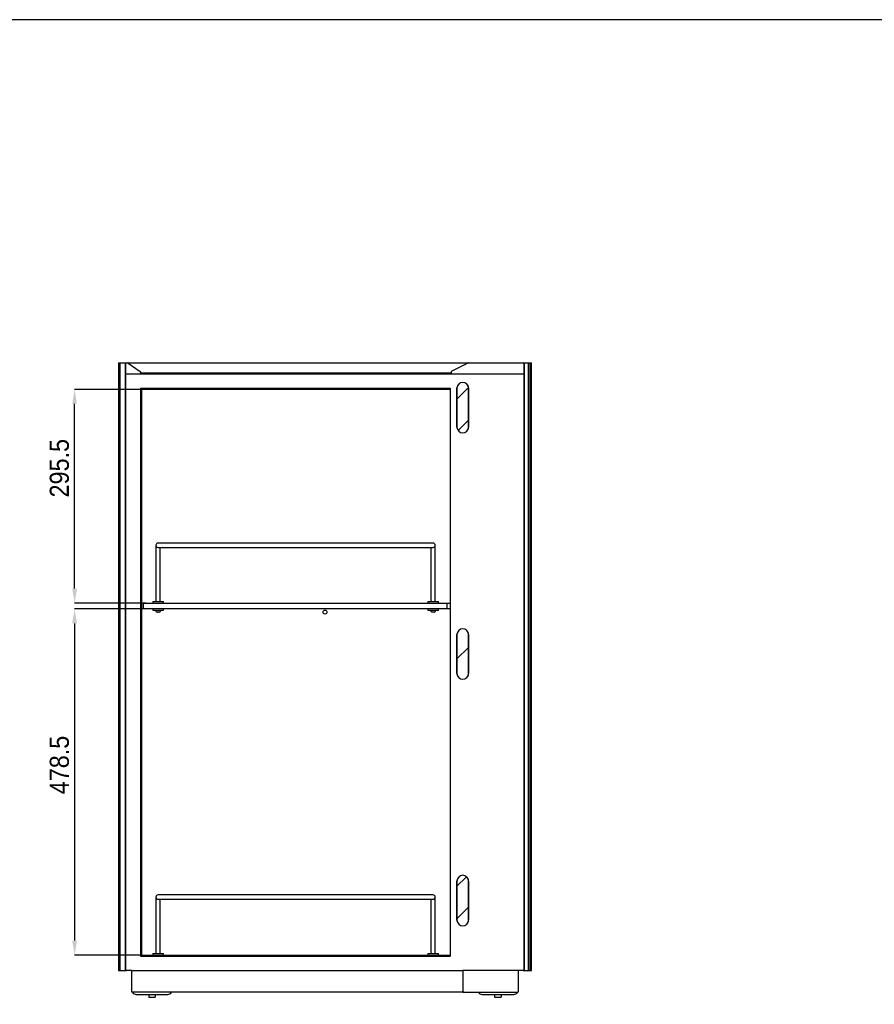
# Model space of a CAD drawing. Header units: millimetres. Extents: x -5210 to 2047, y -29 to 2841.
# Tile 13 of 28: x -3472 to -2291, y 1480 to 2841. Entities that reach past the tile are written whole.
import ezdxf

# ---------------------------------------------------------------- set-up
doc = ezdxf.new("R2010")
doc.units = ezdxf.units.MM
doc.header["$LTSCALE"] = 10
doc.header["$PDSIZE"] = -1
doc.linetypes.add('SLD-Solido', pattern=[0])
for name, color, linetype in [('CAMPITURE', 9, 'SLD-Solido'), ('QUOTE', 1, 'SLD-Solido'), ('SCHIZZI', 9, 'Continuous')]:
    doc.layers.add(name, color=color, linetype=linetype)
doc.styles.add('SLDTEXTSTYLE0', font='Gothic.ttf', dxfattribs={"width": 0.913})
doc.dimstyles.new('SLDDIMSTYLE1', dxfattribs={"dimtxt": 26.458333, "dimasz": 20, "dimexe": 0, "dimexo": 0.0625, "dimgap": 6.614583, "dimtad": 1, "dimdec": 1, "dimrnd": 1e-09, "dimzin": 12, "dimdsep": 46, "dimtxsty": 'SLDTEXTSTYLE0', "dimsah": 1, "dimcen": 0.09, "dimadec": 0, "dimazin": 3, "dimtfac": 1, "dimtdec": 1, "dimtofl": 0, "dimtmove": 0, "dimatfit": 3, "dimfxl": 0, "dimfrac": 2, "dimtolj": 1, "dimtzin": 12, "dimarcsym": 0})
pattern_1 = [(45, (-5085.884, 502.204), (-22.45064, 22.45064), [])]

# ---------------------------------------------------------------- blocks, each defined once
blk = doc.blocks.new('_D_8')
at = {"layer": 'Defpoints', "color": 0}
for p in [(-3395.6, 2330.2), (-3301.9, 2330.2), (-3297.2, 2034.7)]:
    blk.add_point(p, dxfattribs=at)
at = {"layer": 'QUOTE', "color": 0, "lineweight": -2}
for p, q in [((-3302, 2330.2), (-3395.6, 2330.2)), ((-3395.6, 2054.7), (-3395.6, 2310.2)), ((-3297.3, 2034.7), (-3395.6, 2034.7))]:
    blk.add_line(p, q, dxfattribs=at)
at = {"layer": 'QUOTE', "color": 0}
for points in [[(-3399, 2310.2), (-3392.3, 2310.2), (-3395.6, 2330.2)], [(-3399, 2054.7), (-3392.3, 2054.7), (-3395.6, 2034.7)]]:
    blk.add_solid(points, dxfattribs=at)
at = {"layer": 'QUOTE', "color": 0, "insert": (-3430, 2221.2), "char_height": 26.46, "attachment_point": 2, "rotation": 90, "style": 'SLDTEXTSTYLE0'}
blk.add_mtext('\\A1;295.5', dxfattribs=at)
blk = doc.blocks.new('_D_10')
at = {"layer": 'Defpoints', "color": 0}
for p in [(-3297.2, 2026.7), (-3395.6, 1548.2), (-3303.9, 1548.2)]:
    blk.add_point(p, dxfattribs=at)
at = {"layer": 'QUOTE', "color": 0, "lineweight": -2}
for p, q in [((-3297.3, 2026.7), (-3395.6, 2026.7)), ((-3395.6, 2006.7), (-3395.6, 1568.2)), ((-3304, 1548.2), (-3395.6, 1548.2))]:
    blk.add_line(p, q, dxfattribs=at)
at = {"layer": 'QUOTE', "color": 0}
for points in [[(-3399, 2006.7), (-3392.3, 2006.7), (-3395.6, 2026.7)], [(-3399, 1568.2), (-3392.3, 1568.2), (-3395.6, 1548.2)]]:
    blk.add_solid(points, dxfattribs=at)
at = {"layer": 'QUOTE', "color": 0, "insert": (-3430, 1810.9), "char_height": 26.46, "attachment_point": 2, "rotation": 90, "style": 'SLDTEXTSTYLE0'}
blk.add_mtext('\\A1;478.5', dxfattribs=at)

msp = doc.modelspace()

# ---------------------------------------------------------------- hatches: boundary and pattern name
at = {"layer": 'CAMPITURE'}
h = msp.add_hatch(dxfattribs=at)
h.set_pattern_fill('ANSI31', color=42, scale=10, style=0)
h.set_pattern_definition(pattern_1)
edge = h.paths.add_edge_path(flags=0)
edge.add_arc((-2859.27, 2278.04), 7.95, 180, 360)
edge.add_line((-2851.32, 2278.04), (-2851.32, 2331.94))
edge.add_arc((-2859.27, 2331.94), 7.95, 0, 180)
edge.add_line((-2867.22, 2331.94), (-2867.22, 2278.04))
h = msp.add_hatch(dxfattribs=at)
h.set_pattern_fill('ANSI31', color=42, scale=10, style=0)
h.set_pattern_definition(pattern_1)
edge = h.paths.add_edge_path(flags=0)
edge.add_arc((-2859.27, 1937.29), 7.95, 180, 360)
edge.add_line((-2851.32, 1937.29), (-2851.32, 1991.19))
edge.add_arc((-2859.27, 1991.19), 7.95, 0, 180)
edge.add_line((-2867.22, 1991.19), (-2867.22, 1937.29))
h = msp.add_hatch(dxfattribs=at)
h.set_pattern_fill('ANSI31', color=42, scale=10, style=0)
h.set_pattern_definition(pattern_1)
edge = h.paths.add_edge_path(flags=0)
edge.add_arc((-2859.27, 1596.54), 7.95, 180, 360)
edge.add_line((-2851.32, 1596.54), (-2851.32, 1650.44))
edge.add_arc((-2859.27, 1650.44), 7.95, 0, 180)
edge.add_line((-2867.22, 1650.44), (-2867.22, 1596.54))

# ---------------------------------------------------------------- linework, layer by layer
for p, q in [((-3335.12, 2366.74), (-3335.12, 1526.74)), ((-3335.12, 2366.74), (-3333.12, 2366.74)), ((-3333.12, 2366.74), (-3333.12, 1526.74)), ((-3333.12, 2366.74), (-3325.12, 2366.74)), ((-3325.12, 1526.74), (-3325.12, 2366.74)), ((-3325.12, 2366.74), (-3324.45, 2366.74)), ((-3324.72, 2351.74), (-3324.72, 2365.74)), ((-3324.45, 2366.42), (-3324.45, 2366.74)), ((-3324.45, 2366.74), (-3323.72, 2366.74)), ((-3323.72, 2366.74), (-3322.04, 2366.74)), ((-3322.04, 2366.74), (-3294.72, 2366.74)), ((-3321.46, 2366.56), (-3305.14, 2355.04)), ((-3294.72, 2366.74), (-2851.01, 2366.74)), ((-2851.46, 2366.63), (-2874.54, 2355.11)), ((-2851.01, 2366.74), (-2848.63, 2366.74)), ((-2848.63, 2366.74), (-2775.72, 2366.74)), ((-2775.72, 2366.74), (-2775.12, 2366.74)), ((-2775.12, 2366.74), (-2775.12, 2366.54)), ((-2775.12, 2366.74), (-2774.32, 2366.74)), ((-2774.72, 2365.74), (-2774.72, 2351.74)), ((-2774.32, 2366.74), (-2774.32, 1526.74)), ((-2774.32, 2366.74), (-2768.32, 2366.74)), ((-2768.32, 1526.74), (-2768.32, 2366.74)), ((-2768.32, 2366.74), (-2766.32, 2366.74)), ((-2766.32, 1526.74), (-2766.32, 2366.74)), ((-2766.32, 2366.74), (-2764.32, 2366.74)), ((-2764.32, 1526.74), (-2764.32, 2366.74)), ((-3324.72, 1527.74), (-3324.72, 2351.74)), ((-3324.72, 2351.74), (-3323.72, 2351.74)), ((-3323.72, 2351.74), (-2848.63, 2351.74)), ((-3323.72, 2351.74), (-3305.72, 2351.74)), ((-3304.72, 2354.22), (-3304.72, 2351.74)), ((-3304.32, 2353.24), (-3304.32, 2352.24)), ((-3304.32, 2353.24), (-2877.07, 2353.24)), ((-3304.32, 2352.24), (-2877.07, 2352.24)), ((-2877.07, 2353.24), (-2877.07, 2352.24)), ((-2877.07, 2353.24), (-2875.09, 2353.24)), ((-2877.07, 2352.24), (-2875.09, 2352.24)), ((-2875.09, 2354.22), (-2875.09, 2351.74)), ((-2874.09, 2351.74), (-2848.63, 2351.74)), ((-2848.63, 2351.74), (-2847.93, 2351.74)), ((-2847.93, 2351.74), (-2775.01, 2351.74)), ((-2775.01, 2351.74), (-2774.72, 2351.74)), ((-2774.72, 2351.74), (-2774.72, 1527.74)), ((-3304.72, 2331.74), (-3304.72, 1546.74)), ((-3304.72, 2331.74), (-2876.5, 2331.74)), ((-3304.22, 2330.74), (-3304.22, 1548.24)), ((-3304.22, 2330.74), (-3303.22, 2330.74)), ((-3303.22, 2330.74), (-3303.22, 1548.24)), ((-3302.22, 2330.74), (-3303.22, 2330.74)), ((-3301.92, 2330.74), (-3302.22, 2330.74)), ((-3301.92, 2331.24), (-3301.92, 2330.24)), ((-3301.92, 2331.24), (-2877.22, 2331.24)), ((-3301.92, 2330.24), (-2877.22, 2330.24)), ((-2877.22, 2331.24), (-2876.72, 2331.24)), ((-2876.72, 2330.24), (-2877.22, 2330.24)), ((-2876.72, 2331.24), (-2876.72, 2330.24)), ((-2876.72, 2331.24), (-2876.5, 2331.24)), ((-2876.5, 2330.24), (-2876.72, 2330.24)), ((-2876.5, 2331.74), (-2876.5, 1546.74)), ((-2867.32, 2331.74), (-2867.32, 2278.24)), ((-2867.22, 2278.04), (-2867.22, 2331.94)), ((-2851.32, 2331.94), (-2851.32, 2278.04)), ((-2851.22, 2278.24), (-2851.22, 2331.74)), ((-2867.32, 2314.44), (-2867.22, 2315.7)), ((-2851.32, 2315.7), (-2851.22, 2314.44)), ((-2867.22, 2294.27), (-2867.32, 2295.54)), ((-2851.22, 2295.54), (-2851.32, 2294.27)), ((-3283.22, 2114.74), (-3283.22, 2108.74)), ((-3274.22, 2117.74), (-3280.22, 2117.74)), ((-3280.22, 2111.74), (-3274.22, 2111.74)), ((-3277.22, 2108.74), (-3277.22, 2111.74)), ((-2906.22, 2117.74), (-3274.22, 2117.74)), ((-3274.22, 2111.74), (-2906.22, 2111.74)), ((-2900.22, 2117.74), (-2906.22, 2117.74)), ((-2906.22, 2111.74), (-2900.22, 2111.74)), ((-2903.22, 2111.74), (-2903.22, 2108.74)), ((-2897.22, 2108.74), (-2897.22, 2114.74)), ((-3283.22, 2108.74), (-3283.22, 2036.74)), ((-3277.22, 2036.74), (-3277.22, 2108.74)), ((-2903.22, 2108.74), (-2903.22, 2036.74)), ((-2897.22, 2036.74), (-2897.22, 2108.74)), ((-3299.72, 2034.74), (-3300.22, 2034.24)), ((-3297.22, 2034.24), (-3300.22, 2034.24)), ((-3300.22, 2027.24), (-3300.22, 2034.24)), ((-3299.72, 2034.74), (-3297.22, 2034.74)), ((-3297.22, 2034.74), (-2884.22, 2034.74)), ((-2884.22, 2034.24), (-3297.22, 2034.24)), ((-3287.72, 2036.74), (-3287.72, 2034.74)), ((-3287.72, 2036.74), (-3280.22, 2036.74)), ((-3280.22, 2036.74), (-3272.72, 2036.74)), ((-3272.72, 2034.74), (-3272.72, 2036.74)), ((-2907.72, 2036.74), (-2907.72, 2034.74)), ((-2907.72, 2036.74), (-2900.22, 2036.74)), ((-2900.22, 2036.74), (-2892.72, 2036.74)), ((-2892.72, 2034.74), (-2892.72, 2036.74)), ((-2884.22, 2034.74), (-2881.72, 2034.74)), ((-2881.22, 2034.24), (-2884.22, 2034.24)), ((-2881.22, 2034.24), (-2881.72, 2034.74)), ((-2881.72, 2034.74), (-2876.5, 2034.74)), ((-2881.22, 2034.24), (-2881.22, 2027.24)), ((-2876.5, 2034.24), (-2881.22, 2034.24)), ((-3300.22, 2027.24), (-3297.22, 2027.24)), ((-3300.22, 2027.24), (-3299.72, 2026.74)), ((-3297.22, 2026.74), (-3299.72, 2026.74)), ((-3297.22, 2027.24), (-2884.22, 2027.24)), ((-2884.22, 2026.74), (-3297.22, 2026.74)), ((-3287.72, 2026.74), (-3287.72, 2024.74)), ((-3287.72, 2024.74), (-3276.5, 2024.74)), ((-3281.42, 2022.24), (-3281.65, 2022.24)), ((-3281.65, 2022.24), (-3281.51, 2022.24)), ((-3281.51, 2022.24), (-3281.42, 2022.24)), ((-3280.98, 2022.24), (-3281.42, 2022.24)), ((-3280.75, 2022.24), (-3280.98, 2022.24)), ((-3280.39, 2022.24), (-3280.75, 2022.24)), ((-3280.75, 2022.24), (-3280.39, 2022.24)), ((-3279.69, 2022.24), (-3280.39, 2022.24)), ((-3279.33, 2022.24), (-3279.69, 2022.24)), ((-3279.46, 2022.24), (-3279.19, 2022.24)), ((-3279.19, 2022.24), (-3279.33, 2022.24)), ((-3278.93, 2022.24), (-3279.19, 2022.24)), ((-3278.87, 2022.24), (-3278.93, 2022.24)), ((-3276.5, 2024.74), (-3272.72, 2024.74)), ((-3272.72, 2024.74), (-3272.72, 2026.74)), ((-2907.72, 2026.74), (-2907.72, 2024.74)), ((-2907.72, 2024.74), (-2898.74, 2024.74)), ((-2901.42, 2022.24), (-2901.65, 2022.24)), ((-2901.65, 2022.24), (-2901.51, 2022.24)), ((-2901.51, 2022.24), (-2901.42, 2022.24)), ((-2900.98, 2022.24), (-2901.42, 2022.24)), ((-2900.75, 2022.24), (-2900.98, 2022.24)), ((-2900.39, 2022.24), (-2900.75, 2022.24)), ((-2900.75, 2022.24), (-2900.39, 2022.24)), ((-2899.69, 2022.24), (-2900.39, 2022.24)), ((-2899.33, 2022.24), (-2899.69, 2022.24)), ((-2899.46, 2022.24), (-2899.19, 2022.24)), ((-2899.19, 2022.24), (-2899.33, 2022.24)), ((-2898.93, 2022.24), (-2899.19, 2022.24)), ((-2898.87, 2022.24), (-2898.93, 2022.24)), ((-2898.74, 2024.74), (-2892.72, 2024.74)), ((-2892.72, 2024.74), (-2892.72, 2026.74)), ((-2884.22, 2027.24), (-2881.22, 2027.24)), ((-2881.72, 2026.74), (-2884.22, 2026.74)), ((-2881.72, 2026.74), (-2881.22, 2027.24)), ((-2876.5, 2026.74), (-2881.72, 2026.74)), ((-2881.22, 2027.24), (-2876.5, 2027.24)), ((-2867.32, 1990.99), (-2867.32, 1937.49)), ((-2867.22, 1937.29), (-2867.22, 1991.19)), ((-2851.32, 1991.19), (-2851.32, 1937.29)), ((-2851.22, 1937.49), (-2851.22, 1990.99)), ((-2867.32, 1973.69), (-2867.22, 1974.95)), ((-2851.32, 1974.95), (-2851.22, 1973.69)), ((-2867.22, 1953.52), (-2867.32, 1954.79)), ((-2851.22, 1954.79), (-2851.32, 1953.52)), ((-2867.32, 1650.24), (-2867.32, 1596.74)), ((-2867.22, 1596.54), (-2867.22, 1650.44)), ((-2851.32, 1650.44), (-2851.32, 1596.54)), ((-2851.22, 1596.74), (-2851.22, 1650.24)), ((-2867.32, 1632.94), (-2867.22, 1634.2)), ((-2851.32, 1634.2), (-2851.22, 1632.94)), ((-3283.22, 1628.24), (-3283.22, 1622.24)), ((-3283.22, 1622.24), (-3283.22, 1550.24)), ((-3274.22, 1631.24), (-3280.22, 1631.24)), ((-3280.22, 1625.24), (-3274.22, 1625.24)), ((-3277.22, 1622.24), (-3277.22, 1625.24)), ((-3277.22, 1550.24), (-3277.22, 1622.24)), ((-2906.22, 1631.24), (-3274.22, 1631.24)), ((-3274.22, 1625.24), (-2906.22, 1625.24)), ((-2900.22, 1631.24), (-2906.22, 1631.24)), ((-2906.22, 1625.24), (-2900.22, 1625.24)), ((-2903.22, 1625.24), (-2903.22, 1622.24)), ((-2903.22, 1622.24), (-2903.22, 1550.24)), ((-2897.22, 1622.24), (-2897.22, 1628.24)), ((-2897.22, 1550.24), (-2897.22, 1622.24)), ((-2867.22, 1612.77), (-2867.32, 1614.04)), ((-2851.22, 1614.04), (-2851.32, 1612.77)), ((-3304.72, 1546.74), (-2876.5, 1546.74)), ((-3303.22, 1548.24), (-3304.22, 1548.24)), ((-3303.92, 1547.24), (-3303.92, 1548.24)), ((-3303.92, 1548.24), (-2877.22, 1548.24)), ((-3303.92, 1547.24), (-2877.22, 1547.24)), ((-3287.72, 1550.24), (-3287.72, 1548.24)), ((-3287.72, 1550.24), (-3280.22, 1550.24)), ((-3282.02, 1547.08), (-3282.21, 1547.1)), ((-3281.99, 1547.1), (-3281.99, 1546.96)), ((-3281.99, 1546.8), (-3281.99, 1546.74)), ((-3280.77, 1547.16), (-3280.85, 1547.16)), ((-3280.77, 1546.86), (-3280.85, 1546.86)), ((-3280.22, 1550.24), (-3272.72, 1550.24)), ((-3278.34, 1546.74), (-3278.45, 1546.81)), ((-3272.72, 1548.24), (-3272.72, 1550.24)), ((-2907.72, 1550.24), (-2907.72, 1548.24)), ((-2907.72, 1550.24), (-2900.22, 1550.24)), ((-2901.99, 1547.24), (-2901.99, 1547.22)), ((-2901.99, 1547.07), (-2901.99, 1546.92)), ((-2901.99, 1546.77), (-2901.99, 1546.74)), ((-2900.22, 1550.24), (-2892.72, 1550.24)), ((-2898.45, 1547.07), (-2898.45, 1547.2)), ((-2898.45, 1546.77), (-2898.45, 1546.9)), ((-2898.4, 1546.74), (-2898.45, 1546.77)), ((-2898.22, 1547.22), (-2898.25, 1547.24)), ((-2892.72, 1548.24), (-2892.72, 1550.24)), ((-2877.22, 1548.24), (-2876.72, 1548.24)), ((-2876.72, 1547.24), (-2877.22, 1547.24)), ((-2876.72, 1548.24), (-2876.72, 1547.24)), ((-2876.72, 1548.24), (-2876.5, 1548.24)), ((-2876.5, 1547.24), (-2876.72, 1547.24)), ((-3335.12, 1526.74), (-3333.12, 1526.74)), ((-3333.12, 1526.74), (-3325.12, 1526.74)), ((-3325.12, 1526.74), (-3324.45, 1526.74)), ((-3324.45, 1526.74), (-3324.45, 1527.06)), ((-3324.45, 1526.74), (-3323.72, 1526.74)), ((-3316.72, 1526.74), (-3323.72, 1526.74)), ((-3316.72, 1496.74), (-3316.72, 1526.74)), ((-3316.72, 1526.74), (-2858.95, 1526.74)), ((-2858.95, 1526.74), (-2858.95, 1496.74)), ((-2848.63, 1526.74), (-2858.95, 1526.74)), ((-2775.72, 1526.74), (-2848.63, 1526.74)), ((-2782.72, 1526.74), (-2782.72, 1496.74)), ((-2775.72, 1526.74), (-2775.12, 1526.74)), ((-2775.12, 1526.94), (-2775.12, 1526.74)), ((-2775.12, 1526.74), (-2774.32, 1526.74)), ((-2774.32, 1526.74), (-2768.32, 1526.74)), ((-2768.32, 1526.74), (-2766.32, 1526.74)), ((-2766.32, 1526.74), (-2764.32, 1526.74)), ((-2858.95, 1496.74), (-3316.72, 1496.74)), ((-3310.57, 1493.74), (-3266.86, 1493.74)), ((-3293.22, 1493.74), (-3293.22, 1489.74)), ((-3293.22, 1489.74), (-3284.22, 1489.74)), ((-3284.22, 1493.74), (-3284.22, 1489.74)), ((-2858.95, 1496.74), (-2858.45, 1496.74)), ((-2857.74, 1496.74), (-2858.45, 1496.74)), ((-2857.74, 1496.74), (-2783.01, 1496.74)), ((-2832.57, 1493.74), (-2788.86, 1493.74)), ((-2815.22, 1493.74), (-2815.22, 1489.74)), ((-2815.22, 1489.74), (-2806.22, 1489.74)), ((-2806.22, 1493.74), (-2806.22, 1489.74)), ((-2782.72, 1496.74), (-2783.01, 1496.74))]:
    msp.add_line(p, q)
msp.add_circle((-3049.72, 2022.24), 2.75)
for centre, radius, start, end in [((-3323.72, 2365.74), 1, 90, 180), ((-3322.04, 2365.74), 1, 54.78241, 90), ((-3305.72, 2354.22), 1, 0, 54.78241), ((-2874.09, 2354.22), 1, 116.52535, 180), ((-2851.01, 2365.74), 1, 90, 116.52535), ((-2775.72, 2365.74), 1, 0, 90), ((-2859.27, 2331.74), 8.05, 149.38162, 180), ((-2859.27, 2331.94), 7.95, 0, 180), ((-2859.27, 2331.74), 8.05, 0, 30.61839), ((-2859.27, 2278.24), 8.05, 180, 210.61826), ((-2859.27, 2278.04), 7.95, 180, 0), ((-2859.27, 2278.24), 8.05, 329.38175, 0), ((-3280.22, 2114.74), 3, 90, 270), ((-2900.22, 2114.74), 3, 270, 90), ((-3281.52, 2024.74), 2.5, 180, 270), ((-3278.92, 2024.74), 2.5, 270, 0), ((-2901.52, 2024.74), 2.5, 180, 270), ((-2898.92, 2024.74), 2.5, 270, 0), ((-2859.27, 1990.99), 8.05, 149.3818, 180), ((-2859.27, 1991.19), 7.95, 0, 180), ((-2859.27, 1990.99), 8.05, 0, 30.61818), ((-2859.27, 1937.49), 8.05, 180, 210.61839), ((-2859.27, 1937.29), 7.95, 180, 0), ((-2859.27, 1937.49), 8.05, 329.3816, 0), ((-2859.27, 1650.24), 8.05, 149.3817, 180), ((-2859.27, 1650.44), 7.95, 0, 180), ((-2859.27, 1650.24), 8.05, 0, 30.61829), ((-3280.22, 1628.24), 3, 90, 270), ((-2900.22, 1628.24), 3, 270, 90), ((-2859.27, 1596.74), 8.05, 180, 210.6184), ((-2859.27, 1596.54), 7.95, 180, 0), ((-2859.27, 1596.74), 8.05, 329.38159, 0), ((-3323.72, 1527.74), 1, 180, 270), ((-2775.72, 1527.74), 1, 270, 0), ((-3310.57, 1499.65), 5.91, 209.52142, 270), ((-3266.86, 1499.65), 5.91, 270, 330.47858), ((-2832.57, 1499.65), 5.91, 209.52142, 270), ((-2788.86, 1499.65), 5.91, 270, 330.47858)]:
    msp.add_arc(centre, radius, start, end)
for points, knots in [([(-3282.02, 1547.24), (-3282.04, 1547.22), (-3282.11, 1547.18), (-3282.18, 1547.13), (-3282.22, 1547.11)], [0, 0, 0, 0, 0.4309091, 1, 1, 1, 1]), ([(-3281.99, 1546.96), (-3282.03, 1546.93), (-3282.1, 1546.88), (-3282.18, 1546.83), (-3282.22, 1546.81)], [0, 0, 0, 0, 0.4999807, 1, 1, 1, 1]), ([(-3282.17, 1547.11), (-3282.16, 1547.11), (-3282.13, 1547.13), (-3281.63, 1547.14), (-3281.1, 1547.16), (-3280.84, 1547.16)], [0, 0, 0, 0, 0.2750961, 0.6526124, 1, 1, 1, 1]), ([(-3282.17, 1546.81), (-3282.16, 1546.81), (-3282.13, 1546.83), (-3281.61, 1546.84), (-3280.85, 1546.86), (-3280.05, 1546.88), (-3279.34, 1546.9), (-3278.72, 1546.92), (-3278.33, 1546.94), (-3278.16, 1546.95), (-3278.22, 1546.96), (-3278.22, 1546.96)], [0, 0, 0, 0, 0.1061239, 0.2517585, 0.3984583, 0.5157911, 0.6285425, 0.7455171, 0.8742414, 0.9991322, 1, 1, 1, 1]), ([(-3281.97, 1546.96), (-3281.95, 1546.96), (-3281.92, 1546.97), (-3281.52, 1546.99), (-3280.9, 1547.01), (-3280.18, 1547.03), (-3279.5, 1547.05), (-3278.92, 1547.07), (-3278.56, 1547.09), (-3278.41, 1547.1), (-3278.45, 1547.11), (-3278.46, 1547.11)], [0, 0, 0, 0, 0.0962024, 0.2345202, 0.3715119, 0.4974931, 0.6184965, 0.7433151, 0.8683791, 0.9892615, 1, 1, 1, 1]), ([(-3281.96, 1547.1), (-3281.95, 1547.11), (-3281.92, 1547.12), (-3281.47, 1547.14), (-3280.99, 1547.16), (-3280.76, 1547.16)], [0, 0, 0, 0, 0.297249, 0.6599987, 1, 1, 1, 1]), ([(-3281.96, 1546.8), (-3281.95, 1546.81), (-3281.92, 1546.82), (-3281.47, 1546.84), (-3280.99, 1546.86), (-3280.76, 1546.86)], [0, 0, 0, 0, 0.297249, 0.6599987, 1, 1, 1, 1]), ([(-3278.22, 1546.96), (-3278.26, 1546.98), (-3278.33, 1547.03), (-3278.41, 1547.08), (-3278.45, 1547.11)], [0, 0, 0, 0, 0.5022903, 1, 1, 1, 1]), ([(-2901.99, 1547.04), (-2902.09, 1547.05), (-2902.29, 1547.06), (-2902.15, 1547.08), (-2901.75, 1547.1), (-2901.04, 1547.12), (-2900.11, 1547.14), (-2899.26, 1547.16), (-2898.64, 1547.18), (-2898.31, 1547.2), (-2898.16, 1547.21), (-2898.22, 1547.22), (-2898.22, 1547.22)], [0, 0, 0, 0, 0.1179736, 0.2210873, 0.3201188, 0.447678, 0.5726898, 0.698616, 0.7993337, 0.8961188, 0.9965291, 1, 1, 1, 1]), ([(-2901.99, 1547.22), (-2902.03, 1547.19), (-2902.1, 1547.14), (-2902.18, 1547.09), (-2902.22, 1547.07)], [0, 0, 0, 0, 0.4999779, 1, 1, 1, 1]), ([(-2901.99, 1546.92), (-2902.03, 1546.89), (-2902.1, 1546.84), (-2902.18, 1546.79), (-2902.22, 1546.77)], [0, 0, 0, 0, 0.4999779, 1, 1, 1, 1]), ([(-2902.2, 1546.77), (-2902.18, 1546.77), (-2902.14, 1546.79), (-2901.74, 1546.8), (-2901.04, 1546.82), (-2900.11, 1546.84), (-2899.26, 1546.86), (-2898.64, 1546.88), (-2898.31, 1546.9), (-2898.16, 1546.91), (-2898.22, 1546.92), (-2898.22, 1546.92)], [0, 0, 0, 0, 0.0952603, 0.2102896, 0.3584548, 0.5036613, 0.6499298, 0.7669177, 0.8793377, 0.9959684, 1, 1, 1, 1]), ([(-2901.99, 1546.92), (-2901.96, 1546.92), (-2901.9, 1546.94), (-2901.52, 1546.95), (-2900.96, 1546.97), (-2900.23, 1546.99), (-2899.49, 1547.01), (-2898.89, 1547.03), (-2898.54, 1547.05), (-2898.4, 1547.06), (-2898.45, 1547.07), (-2898.46, 1547.07)], [0, 0, 0, 0, 0.1152683, 0.229624, 0.3486825, 0.4865085, 0.6230131, 0.7485465, 0.8691197, 0.9934945, 1, 1, 1, 1]), ([(-2901.98, 1547.07), (-2901.96, 1547.07), (-2901.93, 1547.08), (-2901.57, 1547.1), (-2900.97, 1547.12), (-2900.45, 1547.14), (-2900.2, 1547.14)], [0, 0, 0, 0, 0.2152707, 0.4439429, 0.7384913, 1, 1, 1, 1]), ([(-2901.98, 1546.77), (-2901.96, 1546.77), (-2901.93, 1546.78), (-2901.57, 1546.8), (-2900.97, 1546.82), (-2900.45, 1546.84), (-2900.2, 1546.84)], [0, 0, 0, 0, 0.2152707, 0.4439429, 0.7384913, 1, 1, 1, 1]), ([(-2898.22, 1546.92), (-2898.26, 1546.94), (-2898.33, 1546.99), (-2898.41, 1547.04), (-2898.45, 1547.07)], [0, 0, 0, 0, 0.5039703, 1, 1, 1, 1])]:
    msp.add_open_spline(points, degree=3, knots=knots)
at = {"layer": 'SCHIZZI', "color": 7}
msp.add_lwpolyline([(-1109.64, -28.8), (-1109.84, 2841.2), (-5209.64, 2841.2), (-5209.64, -28.8)], close=True, dxfattribs=at)

# ---------------------------------------------------------------- dimensions: what is measured, and where the dimension line sits
at = {"layer": 'QUOTE'}
for base, p1, p2, picture, middle in [((-3395.63, 2330.24), (-3297.22, 2034.74), (-3301.92, 2330.24), '_D_8', (-3395.63, 2221.22)), ((-3395.63, 1548.24), (-3297.22, 2026.74), (-3303.92, 1548.24), '_D_10', (-3395.63, 1810.86))]:
    dim = msp.add_linear_dim(base=base, p1=p1, p2=p2, angle=90, dimstyle='SLDDIMSTYLE1', dxfattribs=at)
    dim.commit()
    dim.dimension.update_dxf_attribs({"geometry": picture, "text_midpoint": middle, "dimtype": 160})

doc.saveas('drawing.dxf')
